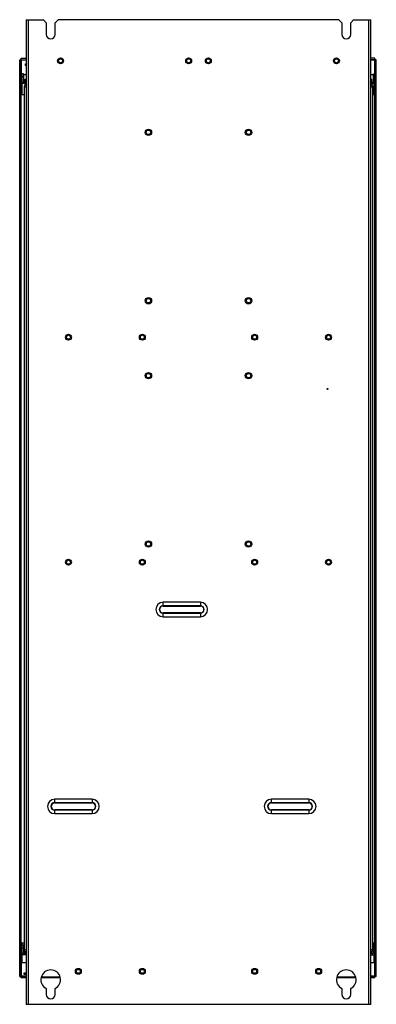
# Model space of a CAD drawing. Header units: millimetres. Extents: x 249 to 611, y 95 to 1095.
import ezdxf

# ---------------------------------------------------------------- set-up
doc = ezdxf.new("R2010")
doc.units = ezdxf.units.MM
doc.header["$LTSCALE"] = 77.183038
doc.layers.get('0').update_dxf_attribs({"linetype": 'CONTINUOUS'})

msp = doc.modelspace()

# ---------------------------------------------------------------- linework, layer by layer
at = {"color": 7, "linetype": 'Continuous'}
for p, q in [((255.7, 1094.9), (255.7, 94.9)), ((255.7, 1094.9), (273.2, 1094.9)), ((258, 94.9), (258, 1094.9)), ((276.2, 1091.9), (273.2, 1094.9)), ((276.2, 1091.9), (276.2, 1079.9)), ((288.2, 1094.9), (285.2, 1091.9)), ((285.2, 1079.9), (285.2, 1091.9)), ((573.2, 1094.9), (288.2, 1094.9)), ((576.2, 1091.9), (573.2, 1094.9)), ((576.2, 1091.9), (576.2, 1079.9)), ((588.2, 1094.9), (585.2, 1091.9)), ((585.2, 1079.9), (585.2, 1091.9)), ((588.2, 1094.9), (605.7, 1094.9)), ((603.4, 1094.9), (603.4, 94.9)), ((605.7, 94.9), (605.7, 1094.9)), ((249.2, 123.3), (249.2, 1054.3)), ((249.2, 1054.3), (255.7, 1054.3)), ((250.7, 121.8), (250.7, 1055.8)), ((250.7, 1055.8), (255.7, 1055.8)), ((251, 1019.1), (251, 1054)), ((251, 1054), (255.7, 1054)), ((255.2, 1048.5), (255.2, 1050)), ((255.2, 1050), (255.7, 1050)), ((609.7, 1055.8), (605.7, 1055.8)), ((611.2, 1054.3), (605.7, 1054.3)), ((605.7, 1054), (609.4, 1054)), ((609.4, 1054), (609.4, 1040)), ((609.7, 121.8), (609.7, 1055.8)), ((611.2, 123.3), (611.2, 1054.3)), ((251.7, 1019.1), (251.7, 1040)), ((253.2, 1040), (251.7, 1040)), ((253.2, 1040), (253.2, 1031.8)), ((255.7, 1048.5), (255.2, 1048.5)), ((608.2, 1031.8), (608.2, 1040)), ((608.2, 1040), (609.7, 1040)), ((253.2, 1037), (251.7, 1037)), ((253.2, 1039.1), (255.7, 1039.1)), ((253.5, 1031.5), (255.7, 1031.5)), ((253.5, 1030), (255.7, 1030)), ((253.7, 1031.5), (253.7, 1030)), ((254.7, 1031.5), (254.7, 1034.5)), ((254.7, 1034.5), (255.7, 1034.5)), ((254.7, 1030), (254.7, 1028.4)), ((605.7, 1039.1), (608.2, 1039.1)), ((605.7, 1034.5), (606.7, 1034.5)), ((605.7, 1031.5), (607.9, 1031.5)), ((605.7, 1030), (607.9, 1030)), ((606.7, 1031.5), (606.7, 1034.5)), ((606.7, 1030), (606.7, 1028.4)), ((607.7, 1031.5), (607.7, 1030)), ((608.2, 1037), (609.7, 1037)), ((608.7, 1030.4), (608.7, 1019.1)), ((609.4, 1031.1), (609.4, 1019.1)), ((253.7, 1026.6), (253.7, 150.2)), ((253.7, 1026.6), (255.7, 1026.6)), ((255.7, 1028.4), (254.7, 1028.4)), ((606.7, 1028.4), (605.7, 1028.4)), ((605.7, 1026.6), (607.7, 1026.6)), ((607.7, 150.2), (607.7, 1026.6)), ((250.7, 1019.1), (253.7, 1019.1)), ((607.7, 1019.1), (609.7, 1019.1)), ((432.7, 503.2), (394.7, 503.2)), ((394.7, 499.4), (394.7, 503.2)), ((432.7, 503.2), (432.7, 499.4)), ((394.7, 499.8), (432.7, 499.8)), ((432.7, 499.6), (394.7, 499.6)), ((394.7, 499.4), (432.7, 499.4)), ((432.7, 492.4), (394.7, 492.4)), ((394.7, 488.6), (394.7, 492.4)), ((394.7, 492.3), (432.7, 492.3)), ((432.7, 492.1), (394.7, 492.1)), ((432.7, 492.4), (432.7, 488.6)), ((394.7, 488.6), (432.7, 488.6)), ((322.7, 303.2), (284.7, 303.2)), ((284.7, 299.4), (284.7, 303.2)), ((322.7, 303.2), (322.7, 299.4)), ((542.7, 303.2), (504.7, 303.2)), ((504.7, 299.4), (504.7, 303.2)), ((542.7, 303.2), (542.7, 299.4)), ((284.7, 299.8), (322.7, 299.8)), ((322.7, 299.6), (284.7, 299.6)), ((284.7, 299.4), (322.7, 299.4)), ((322.7, 292.4), (284.7, 292.4)), ((284.7, 288.6), (284.7, 292.4)), ((284.7, 292.3), (322.7, 292.3)), ((322.7, 292.1), (284.7, 292.1)), ((322.7, 292.4), (322.7, 288.6)), ((504.7, 299.8), (542.7, 299.8)), ((542.7, 299.6), (504.7, 299.6)), ((504.7, 299.4), (542.7, 299.4)), ((542.7, 292.4), (504.7, 292.4)), ((504.7, 288.6), (504.7, 292.4)), ((504.7, 292.3), (542.7, 292.3)), ((542.7, 292.1), (504.7, 292.1)), ((542.7, 292.4), (542.7, 288.6)), ((284.7, 288.6), (322.7, 288.6)), ((504.7, 288.6), (542.7, 288.6)), ((253.7, 157.1), (250.7, 157.1)), ((251, 123.6), (251, 157.1)), ((251.7, 137.1), (251.7, 157.1)), ((251.7, 155.3), (253.2, 155.3)), ((251.7, 152.3), (253.2, 152.3)), ((253.2, 155.3), (253.2, 147.1)), ((255.7, 150.2), (253.7, 150.2)), ((607.7, 150.2), (605.7, 150.2)), ((609.7, 157.1), (607.7, 157.1)), ((609.7, 155.3), (608.2, 155.3)), ((608.2, 147.1), (608.2, 155.3)), ((609.7, 152.3), (608.2, 152.3)), ((608.7, 157.1), (608.7, 155.3)), ((609.4, 157.1), (609.4, 155.3)), ((253.5, 146.8), (255.7, 146.8)), ((255.7, 145.3), (253.5, 145.3)), ((254.2, 145.3), (254.2, 146.8)), ((254.7, 148.4), (255.7, 148.4)), ((254.7, 146.8), (254.7, 148.4)), ((605.7, 148.4), (606.7, 148.4)), ((605.7, 146.8), (607.9, 146.8)), ((605.7, 145.3), (607.9, 145.3)), ((606.7, 146.8), (606.7, 148.4)), ((607.2, 145.3), (607.2, 146.8)), ((608.7, 145.7), (608.7, 137.1)), ((609.4, 146.4), (609.4, 123.6)), ((255.7, 137.1), (251.7, 137.1)), ((608.7, 137.1), (605.7, 137.1)), ((249.2, 123.3), (255.7, 123.3)), ((255.7, 121.8), (250.7, 121.8)), ((255.7, 123.6), (251, 123.6)), ((253.7, 126.8), (255.7, 126.8)), ((253.7, 125.3), (253.7, 126.8)), ((255.7, 125.3), (253.7, 125.3)), ((290.2, 121.8), (271.4, 121.8)), ((271.8, 122.9), (289.9, 122.9)), ((590.2, 121.8), (571.4, 121.8)), ((571.8, 122.9), (589.9, 122.9)), ((577.7, 121.8), (577.7, 122.9)), ((609.4, 123.6), (605.7, 123.6)), ((611.2, 123.3), (605.7, 123.3)), ((609.7, 121.8), (605.7, 121.8)), ((276.2, 111), (276.2, 104.9)), ((285.2, 104.9), (285.2, 111)), ((576.2, 111), (576.2, 104.9)), ((585.2, 104.9), (585.2, 111)), ((605.7, 94.9), (255.7, 94.9))]:
    msp.add_line(p, q, dxfattribs=at)
for centre, radius in [((290.7, 1053.2), 3), ((290.7, 1053.2), 2), ((420.7, 1053.2), 3), ((420.7, 1053.2), 2), ((440.7, 1053.2), 3), ((440.7, 1053.2), 2), ((570.7, 1053.2), 3), ((570.7, 1053.2), 2), ((379.9, 980.5), 3.25), ((379.9, 980.5), 2.25), ((481.5, 980.5), 3.25), ((481.5, 980.5), 2.25), ((379.9, 809.5), 3.25), ((379.9, 809.5), 2.25), ((481.5, 809.5), 3.25), ((481.5, 809.5), 2.25), ((298.7, 772.4), 3), ((298.7, 772.4), 2), ((373.7, 772.4), 3), ((373.7, 772.4), 2), ((487.7, 772.4), 3), ((487.7, 772.4), 2), ((562.7, 772.4), 3), ((562.7, 772.4), 2), ((379.9, 733.4), 3.25), ((379.9, 733.4), 2.25), ((481.5, 733.4), 3.25), ((481.5, 733.4), 2.25), ((561.7, 719.9), 0.495), ((379.9, 562.4), 3.25), ((379.9, 562.4), 2.25), ((481.5, 562.4), 3.25), ((481.5, 562.4), 2.25), ((298.7, 543.9), 3), ((298.7, 543.9), 2), ((373.7, 543.9), 3), ((373.7, 543.9), 2), ((487.7, 543.9), 3), ((487.7, 543.9), 2), ((562.7, 543.9), 3), ((562.7, 543.9), 2), ((308.7, 128.4), 3), ((308.7, 128.4), 2), ((373.7, 128.4), 3), ((373.7, 128.4), 2), ((487.7, 128.4), 3), ((487.7, 128.4), 2), ((552.7, 128.4), 3), ((552.7, 128.4), 2)]:
    msp.add_circle(centre, radius, dxfattribs=at)
for centre, radius, start, end in [((280.7, 1079.9), 4.5, 180, 360), ((580.7, 1079.9), 4.5, 180, 360), ((253.5, 1031.8), 1.8, 180, 270), ((253.5, 1031.8), 0.3, 180, 270), ((607.9, 1031.8), 1.8, 270, 360), ((607.9, 1031.8), 0.3, 270, 360), ((255.5, 1026.6), 1.8, 103.0636, 180), ((605.9, 1026.6), 1.8, 0, 76.9364), ((394.7, 495.9), 7.31, 90, 270), ((432.7, 495.9), 7.31, 270, 90), ((394.7, 495.9), 3.85, 90, 270), ((394.7, 495.9), 3.67, 90, 270), ((394.7, 495.9), 3.5, 90, 270.0001), ((432.7, 495.9), 3.85, 270, 90), ((432.7, 495.9), 3.67, 270, 90), ((432.7, 495.9), 3.5, 270, 90.0001), ((284.7, 295.9), 7.31, 90, 270), ((322.7, 295.9), 7.31, 270, 90), ((504.7, 295.9), 7.31, 90, 270), ((542.7, 295.9), 7.31, 270, 90), ((284.7, 295.9), 3.85, 90, 270), ((284.7, 295.9), 3.67, 90, 270), ((284.7, 295.9), 3.5, 90, 270.0001), ((322.7, 295.9), 3.85, 270, 90), ((322.7, 295.9), 3.67, 270, 90), ((322.7, 295.9), 3.5, 270, 90.0001), ((504.7, 295.9), 3.85, 90, 270), ((504.7, 295.9), 3.67, 90, 270), ((504.7, 295.9), 3.5, 90, 270.0001), ((542.7, 295.9), 3.85, 270, 90), ((542.7, 295.9), 3.67, 270, 90), ((542.7, 295.9), 3.5, 270, 90.0001), ((255.5, 150.2), 1.8, 180, 270), ((605.9, 150.2), 1.8, 270, 360), ((253.5, 147.1), 1.8, 180, 270), ((253.5, 147.1), 0.3, 180, 270), ((607.9, 147.1), 1.8, 270, 360), ((607.9, 147.1), 0.3, 270, 360), ((280.7, 119.9), 10, 296.7437, 243.2563), ((580.7, 119.9), 10, 296.7437, 243.2563), ((280.7, 104.9), 4.5, 180, 360), ((580.7, 104.9), 4.5, 180, 360)]:
    msp.add_arc(centre, radius, start, end, dxfattribs=at)
for points in [[(251, 1054), (251, 1054.1), (250.9, 1054.2), (250.9, 1054.3)], [(609.4, 1054), (609.5, 1054.1), (609.6, 1054.1), (609.7, 1054.1)], [(251, 123.6), (250.9, 123.6), (250.8, 123.6), (250.7, 123.5)], [(609.4, 123.6), (609.4, 123.5), (609.5, 123.4), (609.5, 123.3)]]:
    msp.add_open_spline(points, degree=3, dxfattribs=at)

doc.saveas('drawing.dxf')
